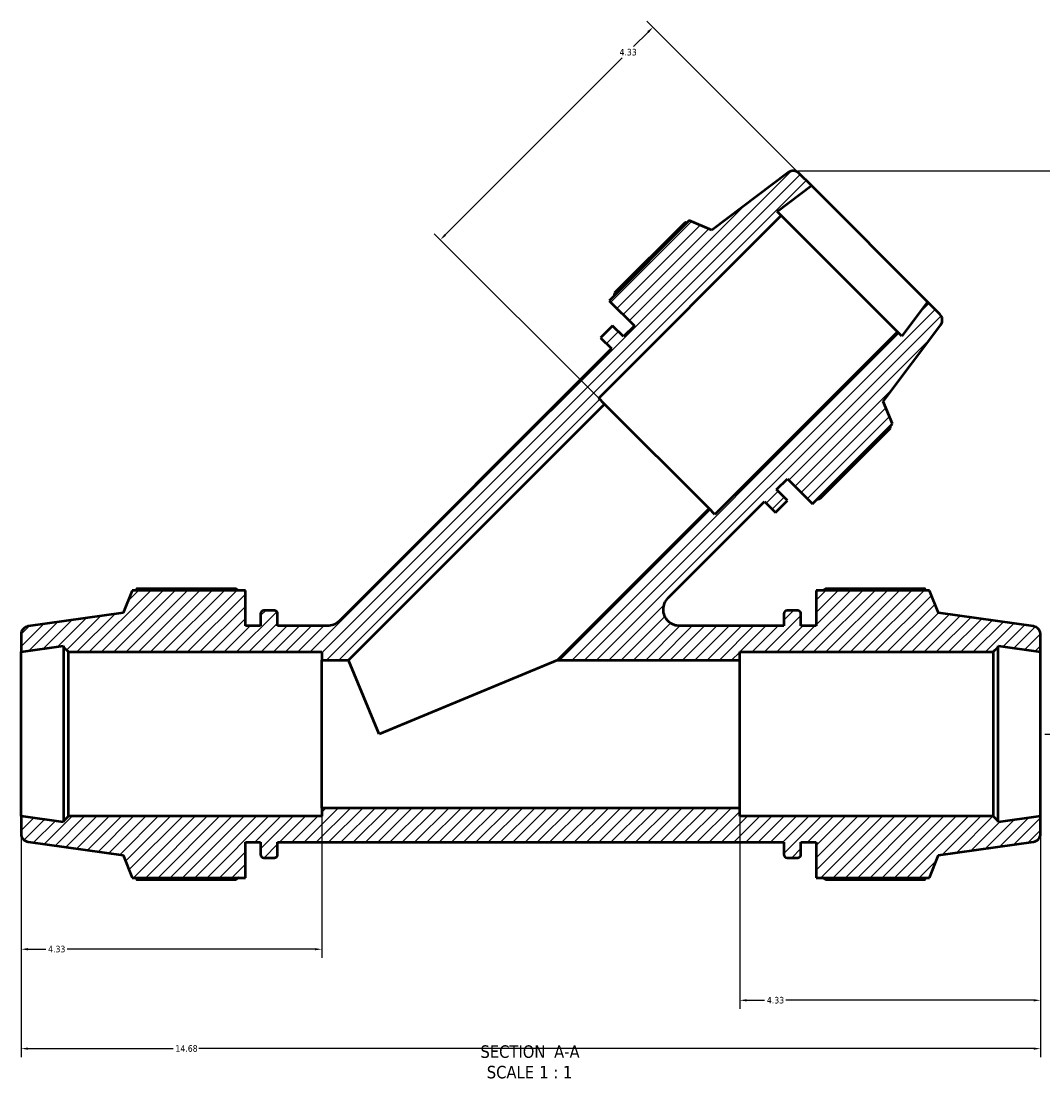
# Model space of a CAD drawing. Header units: inches. Extents: x 0.1 to 68.7, y -24.6 to 44.1.
# Tile 1 of 9: x 18.5 to 33.3, y -24.6 to -9.4. Entities that reach past the tile are written whole.
import ezdxf

# ---------------------------------------------------------------- set-up
doc = ezdxf.new("R2010")
doc.units = ezdxf.units.IN
doc.header["$MEASUREMENT"] = 0
for name, color, linetype, lineweight in [('Dimension (ANSI)', 7, 'Continuous', 25), ('Hatch (ANSI)', 7, 'Continuous', 18), ('Symbol (ANSI)', 7, 'Continuous', 25), ('Visible (ANSI)', 7, 'Continuous', 50)]:
    doc.layers.add(name, color=color, linetype=linetype, lineweight=lineweight)
doc.styles.add('Label Text (ANSI)', font='tahoma.ttf')
doc.styles.add('Note Text (ANSI)', font='tahoma.ttf')
doc.dimstyles.new('Default (ANSI)', dxfattribs={"dimtxt": 0.094488, "dimasz": 0.098425, "dimexe": 0.125, "dimexo": 0.0625, "dimgap": 0.031496, "dimtad": 0, "dimtih": 1, "dimtoh": 1, "dimrnd": 1e-08, "dimzin": 4, "dimdsep": 46, "dimtxsty": 'Note Text (ANSI)', "dimcen": 0.09, "dimdle": 0.393701, "dimclrd": 256, "dimclre": 256, "dimclrt": 5, "dimadec": 0, "dimazin": 1, "dimtfac": 1, "dimtofl": 0, "dimtmove": 0, "dimatfit": 3, "dimfxl": 1, "dimtolj": 1, "dimtzin": 4, "dimlwd": -1, "dimlwe": -1, "dimarcsym": 0})

# ---------------------------------------------------------------- blocks, each defined once
blk = doc.blocks.new('*D7')
at = {"layer": 'Defpoints', "color": 0, "transparency": 16777216}
for p in [(18.537, -20.855), (33.217, -20.855), (18.537, -24.201)]:
    blk.add_point(p, dxfattribs=at)
at = {"layer": 'Dimension (ANSI)', "transparency": 16777216}
for p, q in [((18.537, -20.917), (18.537, -24.326)), ((33.217, -20.917), (33.217, -24.326)), ((18.635, -24.201), (20.728, -24.201)), ((33.118, -24.201), (21.095, -24.201))]:
    blk.add_line(p, q, dxfattribs=at)
for points in [[(18.635, -24.185), (18.635, -24.218), (18.537, -24.201)], [(33.118, -24.185), (33.118, -24.218), (33.217, -24.201)]]:
    blk.add_solid(points, dxfattribs=at)
at = {"layer": 'Dimension (ANSI)', "color": 5, "transparency": 16777216, "insert": (20.76, -24.152), "char_height": 0.0945, "attachment_point": 1, "style": 'Note Text (ANSI)'}
blk.add_mtext('\\A1;14.68', dxfattribs=at)
blk = doc.blocks.new('*D8')
at = {"layer": 'Defpoints', "color": 0, "transparency": 16777216}
for p in [(22.867, -20.737), (18.537, -20.855), (18.537, -22.77)]:
    blk.add_point(p, dxfattribs=at)
at = {"layer": 'Dimension (ANSI)', "transparency": 16777216}
for p, q in [((18.537, -20.917), (18.537, -22.895)), ((22.867, -20.799), (22.867, -22.895)), ((18.635, -22.77), (18.894, -22.77)), ((22.768, -22.77), (19.199, -22.77))]:
    blk.add_line(p, q, dxfattribs=at)
for points in [[(18.635, -22.753), (18.635, -22.786), (18.537, -22.77)], [(22.768, -22.753), (22.768, -22.786), (22.867, -22.77)]]:
    blk.add_solid(points, dxfattribs=at)
at = {"layer": 'Dimension (ANSI)', "color": 5, "transparency": 16777216, "insert": (18.926, -22.72), "char_height": 0.0945, "attachment_point": 1, "style": 'Note Text (ANSI)'}
blk.add_mtext('\\A1;4.33', dxfattribs=at)
blk = doc.blocks.new('*D9')
at = {"layer": 'Defpoints', "color": 0, "transparency": 16777216}
for p in [(27.635, -9.491), (29.917, -11.773), (26.939, -14.918)]:
    blk.add_point(p, dxfattribs=at)
at = {"layer": 'Dimension (ANSI)', "transparency": 16777216}
for p, q in [((29.873, -11.729), (27.547, -9.403)), ((27.566, -9.561), (27.355, -9.771)), ((24.643, -12.483), (27.194, -9.933)), ((26.894, -14.874), (24.485, -12.465))]:
    blk.add_line(p, q, dxfattribs=at)
for points in [[(27.554, -9.549), (27.577, -9.573), (27.635, -9.491)], [(24.632, -12.472), (24.655, -12.495), (24.574, -12.553)]]:
    blk.add_solid(points, dxfattribs=at)
at = {"layer": 'Dimension (ANSI)', "color": 5, "transparency": 16777216, "insert": (27.154, -9.803), "char_height": 0.0945, "attachment_point": 1, "style": 'Note Text (ANSI)'}
blk.add_mtext('\\A1;4.33', dxfattribs=at)
blk = doc.blocks.new('*D10')
at = {"layer": 'Defpoints', "color": 0, "transparency": 16777216}
for p in [(29.663, -11.56), (33.217, -19.672), (40.528, -19.672)]:
    blk.add_point(p, dxfattribs=at)
at = {"layer": 'Dimension (ANSI)', "transparency": 16777216}
for p, q in [((29.726, -11.56), (40.653, -11.56)), ((40.528, -11.659), (40.528, -17.033)), ((40.528, -19.573), (40.528, -17.195)), ((33.279, -19.672), (40.653, -19.672))]:
    blk.add_line(p, q, dxfattribs=at)
for points in [[(40.512, -11.659), (40.544, -11.659), (40.528, -11.56)], [(40.512, -19.573), (40.544, -19.573), (40.528, -19.672)]]:
    blk.add_solid(points, dxfattribs=at)
at = {"layer": 'Dimension (ANSI)', "color": 5, "transparency": 16777216, "insert": (40.409, -17.064), "char_height": 0.0945, "attachment_point": 1, "style": 'Note Text (ANSI)'}
blk.add_mtext('\\A1;8.11', dxfattribs=at)
blk = doc.blocks.new('*D11')
at = {"layer": 'Defpoints', "color": 0, "transparency": 16777216}
for p in [(28.887, -20.737), (33.217, -20.855), (28.887, -23.505)]:
    blk.add_point(p, dxfattribs=at)
at = {"layer": 'Dimension (ANSI)', "transparency": 16777216}
for p, q in [((28.887, -20.799), (28.887, -23.63)), ((33.217, -20.917), (33.217, -23.63)), ((28.985, -23.505), (29.244, -23.505)), ((33.118, -23.505), (29.549, -23.505))]:
    blk.add_line(p, q, dxfattribs=at)
for points in [[(28.985, -23.489), (28.985, -23.522), (28.887, -23.505)], [(33.118, -23.489), (33.118, -23.522), (33.217, -23.505)]]:
    blk.add_solid(points, dxfattribs=at)
at = {"layer": 'Dimension (ANSI)', "color": 5, "transparency": 16777216, "insert": (29.276, -23.456), "char_height": 0.0945, "attachment_point": 1, "style": 'Note Text (ANSI)'}
blk.add_mtext('\\A1;4.33', dxfattribs=at)

msp = doc.modelspace()

# ---------------------------------------------------------------- hatches: boundary and pattern name
at = {"layer": 'Hatch (ANSI)'}
h = msp.add_hatch(dxfattribs=at)
h.set_pattern_fill('ANSI31', color=256, style=0)
edge = h.paths.add_edge_path()
edge.add_ellipse((33.0985, -21.1069), major_axis=(0.1172, 0.0165), ratio=1, start_angle=270, end_angle=352)
edge.add_line((33.2169, -21.1069), (33.2169, -20.8548))
edge.add_line((33.2169, -20.8548), (32.6052, -20.9408))
edge.add_line((32.6052, -20.9408), (32.6052, -20.9258))
edge.add_line((32.6052, -20.9258), (32.5342, -20.8548))
edge.add_line((32.5342, -20.8548), (28.8869, -20.8548))
edge.add_line((28.8869, -20.8548), (28.8869, -20.7365))
edge.add_line((28.8869, -20.7365), (22.8669, -20.7365))
edge.add_line((22.8669, -20.7365), (22.8669, -20.8548))
edge.add_line((22.8669, -20.8548), (19.2195, -20.8548))
edge.add_line((19.2195, -20.8548), (19.1485, -20.9258))
edge.add_line((19.1485, -20.9258), (19.1485, -20.9408))
edge.add_line((19.1485, -20.9408), (18.5369, -20.8548))
edge.add_line((18.5369, -20.8548), (18.5369, -21.1069))
edge.add_ellipse((18.6552, -21.1069), major_axis=(0, -0.1183), ratio=1, start_angle=270, end_angle=352)
edge.add_line((18.6387, -21.224), (20.0049, -21.416))
edge.add_line((20.0049, -21.416), (20.1361, -21.741))
edge.add_line((20.1361, -21.741), (21.7665, -21.741))
edge.add_line((21.7665, -21.741), (21.7665, -21.2292))
edge.add_line((21.7665, -21.2292), (21.9867, -21.2292))
edge.add_line((21.9867, -21.2292), (21.9867, -21.4044))
edge.add_ellipse((22.034, -21.4044), major_axis=(0, -0.0473), ratio=1, start_angle=270, end_angle=360)
edge.add_line((22.034, -21.4517), (22.184, -21.4517))
edge.add_ellipse((22.184, -21.4044), major_axis=(0.0473, 0), ratio=1, start_angle=270, end_angle=360)
edge.add_line((22.2313, -21.4044), (22.2313, -21.2292))
edge.add_line((22.2313, -21.2292), (29.5224, -21.2292))
edge.add_line((29.5224, -21.2292), (29.5224, -21.4044))
edge.add_ellipse((29.5697, -21.4044), major_axis=(0, -0.0473), ratio=1, start_angle=270, end_angle=360)
edge.add_line((29.5697, -21.4517), (29.7197, -21.4517))
edge.add_ellipse((29.7197, -21.4044), major_axis=(0.0473, 0), ratio=1, start_angle=270, end_angle=360)
edge.add_line((29.7671, -21.4044), (29.7671, -21.2292))
edge.add_line((29.7671, -21.2292), (29.9873, -21.2292))
edge.add_line((29.9873, -21.2292), (29.9873, -21.741))
edge.add_line((29.9873, -21.741), (31.6176, -21.741))
edge.add_line((31.6176, -21.741), (31.7489, -21.416))
edge.add_line((31.7489, -21.416), (33.115, -21.224))
edge = h.paths.add_edge_path()
edge.add_line((26.8823, -13.963), (27.0396, -14.1203))
edge.add_line((27.0396, -14.1203), (23.115, -18.0449))
edge.add_spline(control_points=[(23.115, -18.0449), (23.0929, -18.0671), (23.0665, -18.0846), (23.009, -18.1082), (22.9785, -18.1142), (22.9477, -18.1142)], knot_values=[-0.4735359, -0.4735359, -0.4735359, -0.4735359, -0.2347773, -0.2347773, 0, 0, 0, 0], degree=3, periodic=0)
edge.add_line((22.9477, -18.1142), (22.2313, -18.1142))
edge.add_line((22.2313, -18.1142), (22.2313, -17.9391))
edge.add_ellipse((22.184, -17.9391), major_axis=(0, 0.0473), ratio=1, start_angle=270, end_angle=360)
edge.add_line((22.184, -17.8917), (22.034, -17.8917))
edge.add_ellipse((22.034, -17.9391), major_axis=(-0.0473, 0), ratio=1, start_angle=270, end_angle=360)
edge.add_line((21.9867, -17.9391), (21.9867, -18.1142))
edge.add_line((21.9867, -18.1142), (21.7665, -18.1142))
edge.add_line((21.7665, -18.1142), (21.7665, -17.6025))
edge.add_line((21.7665, -17.6025), (20.1361, -17.6025))
edge.add_line((20.1361, -17.6025), (20.0049, -17.9274))
edge.add_line((20.0049, -17.9274), (18.6387, -18.1194))
edge.add_ellipse((18.6552, -18.2366), major_axis=(-0.1172, -0.0165), ratio=1, start_angle=270, end_angle=352)
edge.add_line((18.5369, -18.2366), (18.5369, -18.4887))
edge.add_line((18.5369, -18.4887), (19.1485, -18.4027))
edge.add_line((19.1485, -18.4027), (19.1485, -18.4177))
edge.add_line((19.1485, -18.4177), (19.2195, -18.4887))
edge.add_line((19.2195, -18.4887), (22.8669, -18.4887))
edge.add_line((22.8669, -18.4887), (22.8669, -18.607))
edge.add_line((22.8669, -18.607), (23.2498, -18.607))
edge.add_line((23.2498, -18.607), (26.9387, -14.9181))
edge.add_line((26.9387, -14.9181), (26.855, -14.8345))
edge.add_line((26.855, -14.8345), (29.4843, -12.2052))
edge.add_line((29.4843, -12.2052), (29.4235, -12.1444))
edge.add_line((29.4235, -12.1444), (29.9168, -11.7727))
edge.add_line((29.9168, -11.7727), (29.7385, -11.5945))
edge.add_ellipse((29.6549, -11.6781), major_axis=(-0.0837, 0.0837), ratio=1, start_angle=270, end_angle=352)
edge.add_line((29.5837, -11.5836), (28.4819, -12.4139))
edge.add_line((28.4819, -12.4139), (28.1593, -12.2769))
edge.add_line((28.1593, -12.2769), (27.0065, -13.4298))
edge.add_line((27.0065, -13.4298), (27.3683, -13.7916))
edge.add_line((27.3683, -13.7916), (27.2126, -13.9473))
edge.add_line((27.2126, -13.9473), (27.0553, -13.79))
edge.add_line((27.0553, -13.79), (26.8823, -13.963))
edge = h.paths.add_edge_path()
edge.add_line((29.2423, -16.323), (29.3996, -16.4803))
edge.add_line((29.3996, -16.4803), (29.5726, -16.3073))
edge.add_line((29.5726, -16.3073), (29.4153, -16.15))
edge.add_line((29.4153, -16.15), (29.571, -15.9943))
edge.add_line((29.571, -15.9943), (29.9328, -16.3561))
edge.add_line((29.9328, -16.3561), (31.0856, -15.2033))
edge.add_line((31.0856, -15.2033), (30.9487, -14.8807))
edge.add_line((30.9487, -14.8807), (31.779, -13.7789))
edge.add_ellipse((31.6845, -13.7077), major_axis=(0.0712, 0.0945), ratio=1, start_angle=270, end_angle=352)
edge.add_line((31.7681, -13.6241), (31.5899, -13.4458))
edge.add_line((31.5899, -13.4458), (31.2182, -13.9391))
edge.add_line((31.2182, -13.9391), (31.1574, -13.8783))
edge.add_line((31.1574, -13.8783), (28.5281, -16.5076))
edge.add_line((28.5281, -16.5076), (28.4445, -16.4239))
edge.add_line((28.4445, -16.4239), (26.2614, -18.607))
edge.add_line((26.2614, -18.607), (28.8869, -18.607))
edge.add_line((28.8869, -18.607), (28.8869, -18.4887))
edge.add_line((28.8869, -18.4887), (32.5342, -18.4887))
edge.add_line((32.5342, -18.4887), (32.6052, -18.4177))
edge.add_line((32.6052, -18.4177), (32.6052, -18.4027))
edge.add_line((32.6052, -18.4027), (33.2169, -18.4887))
edge.add_line((33.2169, -18.4887), (33.2169, -18.2366))
edge.add_ellipse((33.0985, -18.2366), major_axis=(0, 0.1183), ratio=1, start_angle=270, end_angle=352)
edge.add_line((33.115, -18.1194), (31.7489, -17.9274))
edge.add_line((31.7489, -17.9274), (31.6176, -17.6025))
edge.add_line((31.6176, -17.6025), (29.9873, -17.6025))
edge.add_line((29.9873, -17.6025), (29.9873, -18.1142))
edge.add_line((29.9873, -18.1142), (29.7671, -18.1142))
edge.add_line((29.7671, -18.1142), (29.7671, -17.9391))
edge.add_ellipse((29.7197, -17.9391), major_axis=(0, 0.0473), ratio=1, start_angle=270, end_angle=360)
edge.add_line((29.7197, -17.8917), (29.5697, -17.8917))
edge.add_ellipse((29.5697, -17.9391), major_axis=(-0.0473, 0), ratio=1, start_angle=270, end_angle=360)
edge.add_line((29.5224, -17.9391), (29.5224, -18.1142))
edge.add_line((29.5224, -18.1142), (28.0222, -18.1142))
edge.add_spline(control_points=[(28.0222, -18.1142), (28.0061, -18.1142), (27.99, -18.1126), (27.9584, -18.106), (27.9429, -18.1011), (27.8998, -18.0825), (27.8742, -18.0648), (27.8312, -18.0207), (27.8143, -17.9946), (27.7912, -17.9374), (27.7854, -17.9069), (27.7858, -17.8453), (27.792, -17.8148), (27.8158, -17.7579), (27.8331, -17.7321), (27.8549, -17.7103)], knot_values=[-1.4199715, -1.4199715, -1.4199715, -1.4199715, -1.2969291, -1.2969291, -1.1738866, -1.1738866, -0.9391093, -0.9391093, -0.704332, -0.704332, -0.4695547, -0.4695547, -0.2347773, -0.2347773, 0, 0, 0, 0], degree=3, periodic=0)
edge.add_line((27.8549, -17.7103), (29.2423, -16.323))

# ---------------------------------------------------------------- linework, layer by layer
at = {"layer": 'Visible (ANSI)'}
for p, q in [((29.5837, -11.5836), (28.4819, -12.4139)), ((29.9168, -11.7727), (29.7385, -11.5945)), ((29.4235, -12.1444), (29.9168, -11.7727)), ((31.5899, -13.4458), (29.9168, -11.7727)), ((26.855, -14.8345), (29.4843, -12.2052)), ((28.1593, -12.2769), (27.0065, -13.4298)), ((28.4819, -12.4139), (28.1593, -12.2769)), ((29.4843, -12.2052), (29.4235, -12.1444)), ((31.1574, -13.8783), (29.4843, -12.2052)), ((28.0976, -12.3043), (27.0837, -13.3182)), ((27.0065, -13.4298), (27.3683, -13.7916)), ((31.5899, -13.4458), (31.2182, -13.9391)), ((31.7681, -13.6241), (31.5899, -13.4458)), ((27.0553, -13.79), (26.8823, -13.963)), ((27.2126, -13.9473), (27.0553, -13.79)), ((27.3683, -13.7916), (27.2126, -13.9473)), ((30.9487, -14.8807), (31.779, -13.7789)), ((31.1574, -13.8783), (28.5281, -16.5076)), ((31.2182, -13.9391), (31.1574, -13.8783)), ((26.8823, -13.963), (27.0396, -14.1203)), ((27.0396, -14.1203), (23.115, -18.0449)), ((26.9387, -14.9181), (26.855, -14.8345)), ((23.2498, -18.607), (26.9387, -14.9181)), ((28.4445, -16.4239), (26.9387, -14.9181)), ((31.0856, -15.2033), (30.9487, -14.8807)), ((29.9328, -16.3561), (31.0856, -15.2033)), ((30.0444, -16.2789), (31.0583, -15.265)), ((29.4153, -16.15), (29.571, -15.9943)), ((29.571, -15.9943), (29.9328, -16.3561)), ((29.5726, -16.3073), (29.4153, -16.15)), ((27.8549, -17.7103), (29.2423, -16.323)), ((29.2423, -16.323), (29.3996, -16.4803)), ((29.3996, -16.4803), (29.5726, -16.3073)), ((28.4445, -16.4239), (26.2614, -18.607)), ((28.5281, -16.5076), (28.4445, -16.4239)), ((20.1361, -17.6025), (20.0049, -17.9274)), ((21.7665, -17.6025), (20.1361, -17.6025)), ((21.633, -17.5782), (20.1991, -17.5782)), ((21.7665, -18.1142), (21.7665, -17.6025)), ((31.6176, -17.6025), (29.9873, -17.6025)), ((29.9873, -17.6025), (29.9873, -18.1142)), ((31.5546, -17.5782), (30.1208, -17.5782)), ((31.7489, -17.9274), (31.6176, -17.6025)), ((22.184, -17.8917), (22.034, -17.8917)), ((29.7197, -17.8917), (29.5697, -17.8917)), ((20.0049, -17.9274), (18.6387, -18.1194)), ((21.9867, -17.9391), (21.9867, -18.1142)), ((22.2313, -18.1142), (22.2313, -17.9391)), ((29.5224, -17.9391), (29.5224, -18.1142)), ((29.7671, -18.1142), (29.7671, -17.9391)), ((33.115, -18.1194), (31.7489, -17.9274)), ((21.9867, -18.1142), (21.7665, -18.1142)), ((22.9477, -18.1142), (22.2313, -18.1142)), ((29.5224, -18.1142), (28.0222, -18.1142)), ((29.9873, -18.1142), (29.7671, -18.1142)), ((18.5369, -18.2366), (18.5369, -18.4887)), ((33.2169, -18.4887), (33.2169, -18.2366)), ((18.5369, -18.4887), (19.1485, -18.4027)), ((18.5369, -20.8548), (18.5369, -18.4887)), ((19.1485, -18.4027), (19.1485, -18.4177)), ((19.1485, -18.4177), (19.2195, -18.4887)), ((19.1485, -18.4177), (19.1485, -20.9258)), ((19.2195, -18.4887), (22.8669, -18.4887)), ((19.2195, -20.8548), (19.2195, -18.4887)), ((22.8669, -18.4887), (22.8669, -18.607)), ((28.8869, -18.607), (28.8869, -18.4887)), ((28.8869, -18.4887), (32.5342, -18.4887)), ((32.5342, -18.4887), (32.6052, -18.4177)), ((32.5342, -18.4887), (32.5342, -20.8548)), ((32.6052, -18.4177), (32.6052, -18.4027)), ((32.6052, -18.4027), (33.2169, -18.4887)), ((32.6052, -20.9258), (32.6052, -18.4177)), ((33.2169, -20.8548), (33.2169, -18.4887)), ((22.8669, -18.607), (23.2498, -18.607)), ((22.8669, -20.7365), (22.8669, -18.607)), ((23.6909, -19.6717), (23.2498, -18.607)), ((26.2614, -18.607), (23.6909, -19.6717)), ((26.2614, -18.607), (28.8869, -18.607)), ((28.8869, -20.7365), (28.8869, -18.607)), ((28.8869, -20.7365), (22.8669, -20.7365)), ((22.8669, -20.7365), (22.8669, -20.8548)), ((28.8869, -20.8548), (28.8869, -20.7365)), ((19.1485, -20.9408), (18.5369, -20.8548)), ((18.5369, -20.8548), (18.5369, -21.1069)), ((19.2195, -20.8548), (19.1485, -20.9258)), ((19.1485, -20.9258), (19.1485, -20.9408)), ((22.8669, -20.8548), (19.2195, -20.8548)), ((32.5342, -20.8548), (28.8869, -20.8548)), ((32.6052, -20.9258), (32.5342, -20.8548)), ((33.2169, -20.8548), (32.6052, -20.9408)), ((32.6052, -20.9408), (32.6052, -20.9258)), ((33.2169, -21.1069), (33.2169, -20.8548)), ((18.6387, -21.224), (20.0049, -21.416)), ((21.7665, -21.741), (21.7665, -21.2292)), ((21.7665, -21.2292), (21.9867, -21.2292)), ((21.9867, -21.2292), (21.9867, -21.4044)), ((22.2313, -21.4044), (22.2313, -21.2292)), ((22.2313, -21.2292), (29.5224, -21.2292)), ((29.5224, -21.2292), (29.5224, -21.4044)), ((29.7671, -21.4044), (29.7671, -21.2292)), ((29.7671, -21.2292), (29.9873, -21.2292)), ((29.9873, -21.2292), (29.9873, -21.741)), ((31.7489, -21.416), (33.115, -21.224)), ((20.0049, -21.416), (20.1361, -21.741)), ((22.034, -21.4517), (22.184, -21.4517)), ((29.5697, -21.4517), (29.7197, -21.4517)), ((31.6176, -21.741), (31.7489, -21.416)), ((20.1361, -21.741), (21.7665, -21.741)), ((20.1991, -21.7653), (21.633, -21.7653)), ((29.9873, -21.741), (31.6176, -21.741)), ((30.1208, -21.7653), (31.5546, -21.7653))]:
    msp.add_line(p, q, dxfattribs=at)
for centre, radius, start, end in [((29.6549, -11.6781), 0.1183, 45, 127), ((31.6845, -13.7077), 0.1183, 323, 45), ((22.034, -17.9391), 0.0473, 90, 180), ((22.184, -17.9391), 0.0473, 0, 90), ((29.5697, -17.9391), 0.0473, 90, 180), ((29.7197, -17.9391), 0.0473, 0, 90), ((18.6552, -18.2366), 0.1183, 98, 180), ((33.0985, -18.2366), 0.1183, 0, 82), ((18.6552, -21.1069), 0.1183, 180, 262), ((33.0985, -21.1069), 0.1183, 278, 0), ((22.034, -21.4044), 0.0473, 180, 270), ((22.184, -21.4044), 0.0473, 270, 0), ((29.5697, -21.4044), 0.0473, 180, 270), ((29.7197, -21.4044), 0.0473, 270, 0)]:
    msp.add_arc(centre, radius, start, end, dxfattribs=at)
for points, weights in [([(28.1259, -12.3104), (28.1119, -12.3073), (28.0976, -12.3043)], [2.42550904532, 2.41311555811, 2.40042970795]), ([(27.0837, -13.3182), (27.0784, -13.3408), (27.0735, -13.3628)], [1.00143450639, 1.00172909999, 1.00187532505]), ([(31.0583, -15.265), (31.0553, -15.2507), (31.0522, -15.2367)], [2.39104022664, 2.40367645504, 2.41602146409]), ([(29.9998, -16.2891), (30.0218, -16.2842), (30.0444, -16.2789)], [1.00187532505, 1.00172909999, 1.00143450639]), ([(20.1991, -17.5782), (20.1911, -17.5904), (20.1834, -17.6025)], [1, 1.00119934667, 1.0022516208]), ([(21.633, -17.5782), (21.6527, -17.5904), (21.6717, -17.6025)], [1.01328995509, 1.01169756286, 1.0099580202]), ([(30.082, -17.6025), (30.101, -17.5904), (30.1208, -17.5782)], [1.0099580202, 1.01169756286, 1.01328995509]), ([(31.5703, -17.6025), (31.5626, -17.5904), (31.5546, -17.5782)], [1.0022516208, 1.00119934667, 1]), ([(20.1834, -21.741), (20.1911, -21.753), (20.1991, -21.7653)], [1.0022516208, 1.00119934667, 1]), ([(21.6717, -21.741), (21.6527, -21.753), (21.633, -21.7653)], [1.0099580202, 1.01169756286, 1.01328995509]), ([(30.1208, -21.7653), (30.101, -21.753), (30.082, -21.741)], [1.01328995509, 1.01169756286, 1.0099580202]), ([(31.5546, -21.7653), (31.5626, -21.753), (31.5703, -21.741)], [1, 1.00119934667, 1.0022516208])]:
    msp.add_rational_spline(points, weights, degree=2, dxfattribs=at)
for points, knots in [([(28.0222, -18.1142), (28.0061, -18.1142), (27.99, -18.1126), (27.9584, -18.106), (27.9429, -18.1011), (27.8998, -18.0825), (27.8742, -18.0648), (27.8312, -18.0207), (27.8143, -17.9946), (27.7912, -17.9374), (27.7854, -17.9069), (27.7858, -17.8453), (27.792, -17.8148), (27.8158, -17.7579), (27.8331, -17.7321), (27.8549, -17.7103)], [-1.4199715, -1.4199715, -1.4199715, -1.4199715, -1.2969291, -1.2969291, -1.1738866, -1.1738866, -0.9391093, -0.9391093, -0.704332, -0.704332, -0.4695547, -0.4695547, -0.2347773, -0.2347773, 0, 0, 0, 0]), ([(23.115, -18.0449), (23.0929, -18.0671), (23.0665, -18.0846), (23.009, -18.1082), (22.9785, -18.1142), (22.9477, -18.1142)], [-0.4735359, -0.4735359, -0.4735359, -0.4735359, -0.23477733, -0.23477733, 0, 0, 0, 0])]:
    msp.add_open_spline(points, degree=3, knots=knots, dxfattribs=at)

# ---------------------------------------------------------------- texts
at = {"layer": 'Symbol (ANSI)', "char_height": 0.18, "attachment_point": 7, "style": 'Label Text (ANSI)'}
for s, insert in [('SECTION', (25.1515, -24.3371)), (' A-A', (26.145, -24.3333)), ('SCALE', (25.2428, -24.6329)), (' 1 : 1', (25.9305, -24.6297))]:
    msp.add_mtext(s, dxfattribs=dict(at, insert=insert))

# ---------------------------------------------------------------- dimensions: what is measured, and where the dimension line sits
at = {"layer": 'Dimension (ANSI)'}
for base, p1, p2, angle, override, picture, middle in [((27.6354, -9.4913), (26.9387, -14.9181), (29.9168, -11.7727), 225, {"dimgap": 0.031496, "dimdec": 2, "dimtol": 0, "dimlim": 0, "dimtp": 0, "dimtm": 0, "dimtdec": 2, "dimatfit": 1}, '*D9', (27.2748, -9.8519)), ((40.5279, -19.6717), (29.6631, -11.5601), (33.2169, -19.6717), 90, {"dimgap": 0.031496, "dimdec": 2, "dimtol": 0, "dimlim": 0, "dimtp": 0, "dimtm": 0, "dimtdec": 2, "dimatfit": 1}, '*D10', (40.5279, -17.1137)), ((18.5369, -22.7697), (22.8669, -20.7365), (18.5369, -20.8548), 180, {"dimgap": 0.031496, "dimtih": 0, "dimtoh": 0, "dimdec": 2, "dimtol": 0, "dimlim": 0, "dimtp": 0, "dimtm": 0, "dimtdec": 2, "dimatfit": 1}, '*D8', (19.0469, -22.7697)), ((28.8869, -23.5052), (33.2169, -20.8548), (28.8869, -20.7365), 180, {"dimgap": 0.031496, "dimtih": 0, "dimtoh": 0, "dimdec": 2, "dimtol": 0, "dimlim": 0, "dimtp": 0, "dimtm": 0, "dimtdec": 2, "dimatfit": 1}, '*D11', (29.3969, -23.5052)), ((18.5369, -24.2013), (33.2169, -20.8548), (18.5369, -20.8548), 180, {"dimgap": 0.031496, "dimtih": 0, "dimtoh": 0, "dimdec": 2, "dimtol": 0, "dimlim": 0, "dimtp": 0, "dimtm": 0, "dimtdec": 2, "dimatfit": 1}, '*D7', (20.9119, -24.2013))]:
    dim = msp.add_linear_dim(base=base, p1=p1, p2=p2, angle=angle, dimstyle='Default (ANSI)', override=override, dxfattribs=at)
    dim.commit()
    dim.dimension.update_dxf_attribs({"geometry": picture, "text_midpoint": middle, "dimtype": 160})

doc.saveas('drawing.dxf')
